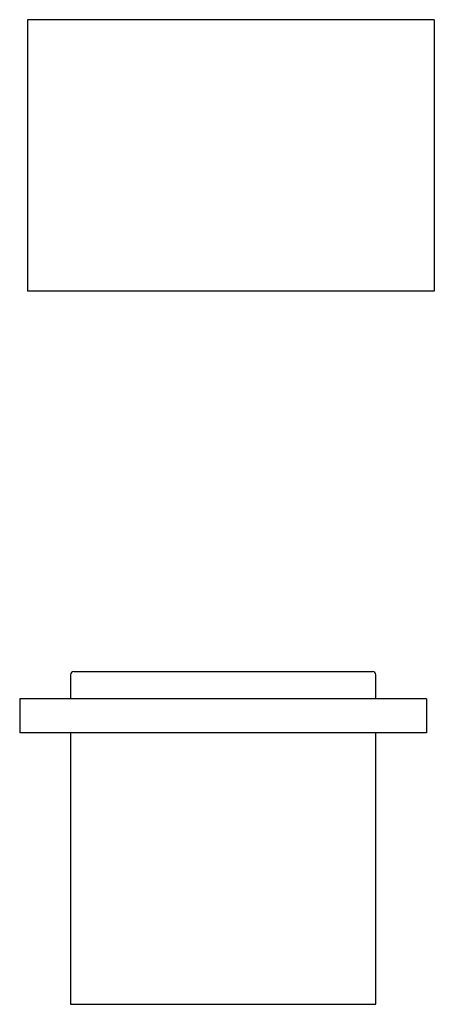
# Model space of a CAD drawing. Header units: millimetres. Extents: x -0.3 to 0.31, y 0 to 1.45.
import ezdxf

# ---------------------------------------------------------------- set-up
doc = ezdxf.new("R2010")
doc.units = ezdxf.units.MM
doc.layers.add('BLOCKS', color=3, linetype='Continuous')

msp = doc.modelspace()

# ---------------------------------------------------------------- linework, layer by layer
at = {"layer": 'BLOCKS', "linetype": 'Continuous'}
for p, q in [((-0.2887, 1.45), (-0.2887, 1.05)), ((0.3113, 1.45), (-0.2887, 1.45)), ((0.3113, 1.45), (0.3113, 1.05)), ((0.3113, 1.05), (-0.2887, 1.05)), ((-0.225, 0.485), (-0.225, 0.45)), ((-0.22, 0.49), (0.22, 0.49)), ((0.225, 0.45), (0.225, 0.485)), ((0.3, 0.45), (-0.3, 0.45)), ((-0.3, 0.45), (-0.3, 0.4)), ((0.3, 0.45), (0.3, 0.4)), ((0.3, 0.4), (-0.3, 0.4)), ((-0.225, 0.4), (-0.225, 0)), ((0.225, 0), (0.225, 0.4)), ((-0.225, 0), (0.225, 0))]:
    msp.add_line(p, q, dxfattribs=at)
for centre, start, end in [((-0.22, 0.485), 90, 180), ((0.22, 0.485), 0, 90)]:
    msp.add_arc(centre, 0.005, start, end, dxfattribs=at)

doc.saveas('drawing.dxf')
